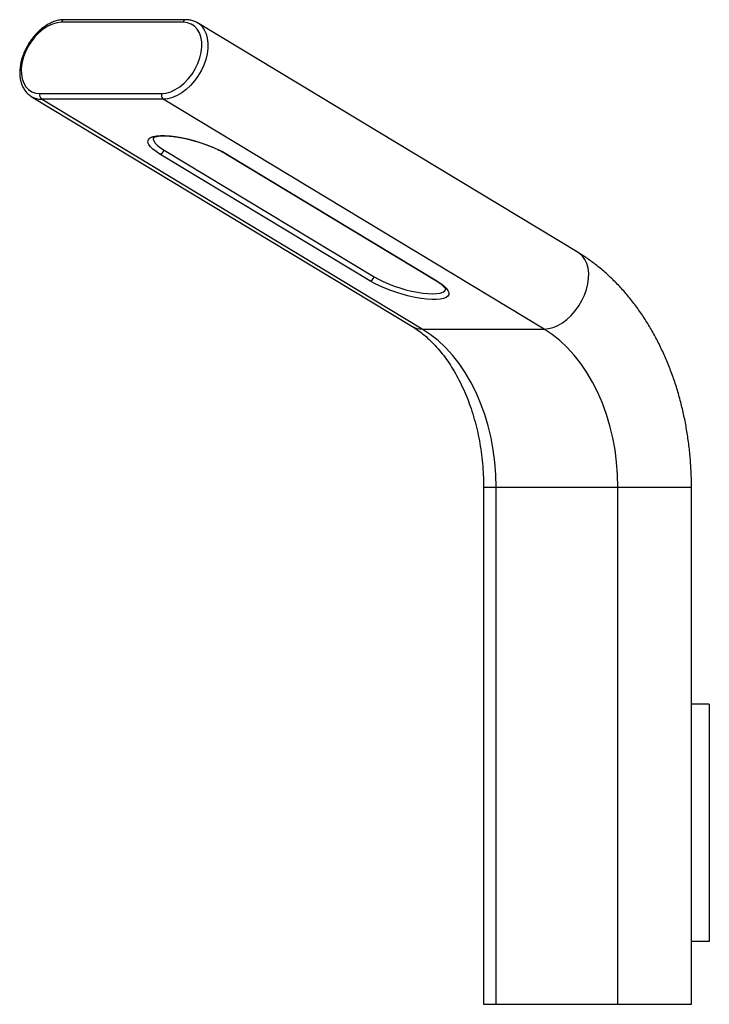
# Model space of a CAD drawing. Header units: millimetres. Extents: x -132 to 28, y 0 to 229.
import ezdxf

# ---------------------------------------------------------------- set-up
doc = ezdxf.new("R2010")
doc.units = ezdxf.units.MM

msp = doc.modelspace()

# ---------------------------------------------------------------- linework, layer by layer
at = {"color": 7, "linetype": 'Continuous', "lineweight": 25}
for p, q in [((-93.25, 228.88), (-121.53, 228.88)), ((-93.9, 228.28), (-122.18, 228.28)), ((-90.69, 228.23), (-90.58, 228.17)), ((-2.15, 174.73), (-90.58, 228.17)), ((-129.2, 211.05), (-40.78, 157.61)), ((-129.09, 210.98), (-129.2, 211.05)), ((-127.18, 211.72), (-98.9, 211.72)), ((-98.53, 210.41), (-126.81, 210.41)), ((-38.38, 156.98), (-126.81, 210.41)), ((-10.1, 156.98), (-98.53, 210.41)), ((-50.55, 168.17), (-99.32, 197.64)), ((-98.33, 198.56), (-49.56, 169.09)), ((-84, 197.71), (-35.23, 168.24)), ((-83.76, 197.64), (-34.99, 168.17)), ((-38.38, 156.98), (-10.1, 156.98)), ((-24.14, 120.19), (-24.14, 0)), ((-24.14, 120.19), (24.14, 120.19)), ((-21.21, 0), (-21.21, 120.19)), ((7.07, 0), (7.07, 120.19)), ((24.14, 0), (24.14, 120.19)), ((28.28, 69.8), (24.14, 69.8)), ((28.28, 69.8), (28.28, 14.59)), ((28.28, 14.59), (24.14, 14.59)), ((-24.14, 0), (24.14, 0))]:
    msp.add_line(p, q, dxfattribs=at)
at = {"color": 7, "linetype": 'Continuous', "lineweight": 25, "flags": 128}
for points in [[(-122.18, 228.28), (-123.21, 228.17), (-124.27, 227.87), (-125.34, 227.37), (-126.4, 226.7), (-127.41, 225.85), (-128.36, 224.86), (-129.22, 223.76), (-129.96, 222.56), (-130.58, 221.29), (-131.05, 220), (-131.36, 218.71), (-131.51, 217.44), (-131.49, 216.24), (-131.3, 215.14), (-130.95, 214.15), (-130.45, 213.3), (-129.8, 212.63), (-129.03, 212.13), (-128.15, 211.83), (-127.18, 211.72)], [(-98.9, 211.72), (-97.87, 211.83), (-96.81, 212.13), (-95.74, 212.63), (-94.68, 213.3), (-93.67, 214.15), (-92.72, 215.14), (-91.86, 216.24), (-91.12, 217.44), (-90.5, 218.71), (-90.03, 220), (-89.72, 221.29), (-89.57, 222.56), (-89.59, 223.76), (-89.78, 224.86), (-90.13, 225.85), (-90.63, 226.7), (-91.28, 227.37), (-92.05, 227.87), (-92.93, 228.17), (-93.9, 228.28)], [(-99.32, 197.64), (-100.22, 198.23), (-100.96, 198.81), (-101.52, 199.36), (-101.9, 199.89), (-102.09, 200.37), (-102.07, 200.8), (-101.87, 201.17), (-101.47, 201.48), (-100.88, 201.72), (-100.12, 201.87), (-99.2, 201.95), (-98.14, 201.95), (-96.96, 201.87), (-95.67, 201.72), (-94.31, 201.48), (-92.9, 201.17), (-91.46, 200.8), (-90.02, 200.37), (-88.61, 199.89), (-87.25, 199.36), (-85.98, 198.81), (-84.81, 198.23), (-83.76, 197.64)], [(-100.83, 201.47), (-100.86, 201.14), (-100.72, 200.69), (-100.39, 200.19), (-99.88, 199.67), (-99.18, 199.12), (-98.33, 198.56)], [(-34.99, 168.17), (-34.09, 167.58), (-33.35, 167.01), (-32.79, 166.45), (-32.41, 165.93), (-32.22, 165.45), (-32.23, 165.01), (-32.44, 164.64), (-32.84, 164.34), (-33.43, 164.1), (-34.19, 163.94), (-35.1, 163.86), (-36.17, 163.86), (-37.35, 163.94), (-38.64, 164.1), (-40, 164.34), (-41.41, 164.64), (-42.85, 165.01), (-44.29, 165.45), (-45.7, 165.93), (-47.06, 166.45), (-48.33, 167.01), (-49.5, 167.58), (-50.55, 168.17)], [(-49.56, 169.09), (-48.57, 168.53), (-47.45, 167.99), (-46.22, 167.46), (-44.93, 166.97), (-43.58, 166.52), (-42.21, 166.12), (-40.85, 165.79), (-39.52, 165.52), (-38.25, 165.32), (-37.06, 165.2), (-35.99, 165.16), (-35.05, 165.2), (-34.26, 165.32), (-33.64, 165.52), (-33.2, 165.79), (-32.95, 166.12), (-32.92, 166.19)], [(-21.21, 120.19), (-21.29, 123.11), (-21.51, 126.01), (-21.89, 128.88), (-22.41, 131.7), (-23.07, 134.46), (-23.88, 137.14), (-24.82, 139.74), (-25.89, 142.23), (-27.09, 144.6), (-28.41, 146.85), (-29.84, 148.95), (-31.37, 150.9), (-33, 152.69), (-34.72, 154.3), (-36.52, 155.73), (-38.38, 156.98)], [(7.07, 120.19), (7, 123.11), (6.77, 126.01), (6.4, 128.88), (5.88, 131.7), (5.21, 134.46), (4.41, 137.14), (3.46, 139.74), (2.39, 142.23), (1.19, 144.6), (-0.12, 146.85), (-1.55, 148.95), (-3.09, 150.9), (-4.72, 152.69), (-6.44, 154.3), (-8.23, 155.73), (-10.1, 156.98)]]:
    msp.add_lwpolyline(points, dxfattribs=at)
at = {"color": 8, "linetype": 'Continuous', "lineweight": 25, "flags": 128}
for points in [[(-90.58, 228.17), (-90.28, 227.97), (-89.59, 227.34), (-89.02, 226.56), (-88.58, 225.63), (-88.3, 224.58), (-88.16, 223.43), (-88.18, 222.2), (-88.35, 220.92), (-88.68, 219.61), (-89.14, 218.3), (-89.75, 217.02), (-90.47, 215.79), (-91.3, 214.64), (-92.22, 213.59), (-93.22, 212.66), (-94.26, 211.87), (-95.34, 211.24), (-96.42, 210.78), (-97.49, 210.5), (-98.53, 210.41)], [(-83.76, 197.64), (-83.89, 197.66), (-84, 197.71)], [(-10.1, 156.98), (-9.06, 157.07), (-7.99, 157.35), (-6.91, 157.81), (-5.84, 158.44), (-4.79, 159.22), (-3.8, 160.15), (-2.87, 161.2), (-2.04, 162.35), (-1.32, 163.58), (-0.72, 164.86), (-0.25, 166.17), (0.07, 167.48), (0.25, 168.76), (0.27, 169.99), (0.13, 171.14), (-0.16, 172.19), (-0.59, 173.12), (-1.16, 173.91), (-1.86, 174.54), (-2.15, 174.73)], [(-35.23, 168.24), (-35.12, 168.19), (-34.99, 168.17)]]:
    msp.add_lwpolyline(points, dxfattribs=at)
at = {"color": 8, "linetype": 'Continuous', "lineweight": 25}
for centre, radius, start, end in [((-121.44, 228.14), 0.752, 96.7909, 169.2766), ((-93.16, 228.14), 0.752, 96.7654, 169.2788), ((-126.88, 214.98), 4.57, 241.0743, 270.8413), ((-38.45, 161.53), 4.55, 239.3198, 270.8739)]:
    msp.add_arc(centre, radius, start, end, dxfattribs=at)
at = {"color": 7, "linetype": 'Continuous', "lineweight": 25}
for centre, radius, start, end in [((-126.07, 211.33), 1.18, 160.3728, 231.3071), ((-97.79, 211.33), 1.18, 160.3728, 231.3071), ((-99.51, 198.84), 1.21, 279.3382, 346.7294), ((-50.75, 169.37), 1.21, 279.3382, 346.7294)]:
    msp.add_arc(centre, radius, start, end, dxfattribs=at)
for points, knots in [([(-90.72, 228.22), (-90.8, 228.28), (-91.16, 228.5), (-91.86, 228.73), (-92.63, 228.87), (-93.1, 228.88), (-93.25, 228.88)], [0, 0, 0, 0, 0.119822, 0.47982, 0.840203, 1, 1, 1, 1]), ([(-121.53, 228.88), (-121.72, 228.88), (-122.26, 228.86), (-123.15, 228.7), (-124.21, 228.35), (-125.26, 227.84), (-126.3, 227.17), (-127.29, 226.36), (-128.22, 225.43), (-129.08, 224.4), (-129.84, 223.27), (-130.5, 222.09), (-131.05, 220.85), (-131.46, 219.6), (-131.74, 218.33), (-131.88, 217.09), (-131.87, 215.89), (-131.71, 214.75), (-131.39, 213.7), (-130.93, 212.76), (-130.34, 211.95), (-129.71, 211.35), (-129.25, 211.09), (-129.06, 210.99)], [0, 0, 0, 0, 0.027284, 0.075694, 0.124581, 0.173996, 0.223692, 0.273469, 0.323223, 0.372935, 0.422622, 0.472313, 0.522043, 0.571844, 0.621753, 0.671794, 0.721963, 0.772173, 0.822216, 0.871792, 0.920587, 0.968459, 1, 1, 1, 1]), ([(-100.84, 201.43), (-100.84, 201.43), (-100.83, 201.45), (-100.63, 201.58), (-100.24, 201.71), (-99.68, 201.82), (-98.96, 201.88), (-98.09, 201.89), (-97.09, 201.84), (-95.97, 201.71), (-94.76, 201.53), (-93.48, 201.27), (-92.54, 201.06), (-92.04, 200.92), (-91.98, 200.9)], [0, 0, 0, 0, 0.073434, 0.160158, 0.243518, 0.328752, 0.417381, 0.508874, 0.602445, 0.697432, 0.793356, 0.889891, 0.986812, 1, 1, 1, 1]), ([(-91.98, 200.9), (-91.6, 200.8), (-90.77, 200.57), (-89.51, 200.17), (-88.22, 199.71), (-87, 199.22), (-85.85, 198.7), (-84.84, 198.2), (-84.27, 197.86), (-84, 197.71)], [0, 0, 0, 0, 0.128262, 0.276825, 0.425355, 0.573655, 0.721532, 0.868733, 1, 1, 1, 1]), ([(24.14, 120.19), (24.14, 120.8), (24.13, 122.52), (24, 125.34), (23.72, 128.66), (23.3, 131.95), (22.75, 135.21), (22.06, 138.42), (21.23, 141.59), (20.28, 144.69), (19.19, 147.71), (17.97, 150.66), (16.63, 153.52), (15.17, 156.28), (13.59, 158.92), (11.89, 161.45), (10.09, 163.85), (8.18, 166.12), (6.17, 168.23), (4.07, 170.2), (1.89, 171.99), (-0.19, 173.51), (-1.56, 174.36), (-2.15, 174.73)], [0, 0, 0, 0, 0.02684, 0.076098, 0.125374, 0.174672, 0.223996, 0.273353, 0.322745, 0.372176, 0.421644, 0.471146, 0.520674, 0.570214, 0.619745, 0.669239, 0.718666, 0.767988, 0.817162, 0.866145, 0.91489, 0.963358, 1, 1, 1, 1]), ([(-35.23, 168.24), (-35.08, 168.14), (-34.66, 167.88), (-34.07, 167.46), (-33.53, 167.01), (-33.16, 166.61), (-32.97, 166.32), (-32.93, 166.17), (-32.93, 166.18), (-32.93, 166.18)], [0, 0, 0, 0, 0.094018, 0.268592, 0.440219, 0.607115, 0.767929, 0.923323, 1, 1, 1, 1]), ([(-40.78, 157.61), (-40.54, 157.47), (-39.81, 157.01), (-38.59, 156.14), (-37.14, 154.92), (-35.73, 153.55), (-34.38, 152.04), (-33.08, 150.39), (-31.84, 148.6), (-30.67, 146.68), (-29.58, 144.64), (-28.57, 142.49), (-27.65, 140.24), (-26.83, 137.88), (-26.11, 135.45), (-25.49, 132.94), (-24.99, 130.37), (-24.6, 127.75), (-24.32, 125.09), (-24.17, 122.57), (-24.15, 120.93), (-24.14, 120.19)], [0, 0, 0, 0, 0.026724, 0.083514, 0.139563, 0.19489, 0.249714, 0.304202, 0.35848, 0.412641, 0.466752, 0.520852, 0.574971, 0.629129, 0.683339, 0.737606, 0.791927, 0.846297, 0.900706, 0.955142, 1, 1, 1, 1])]:
    msp.add_open_spline(points, degree=3, knots=knots, dxfattribs=at)

doc.saveas('drawing.dxf')
